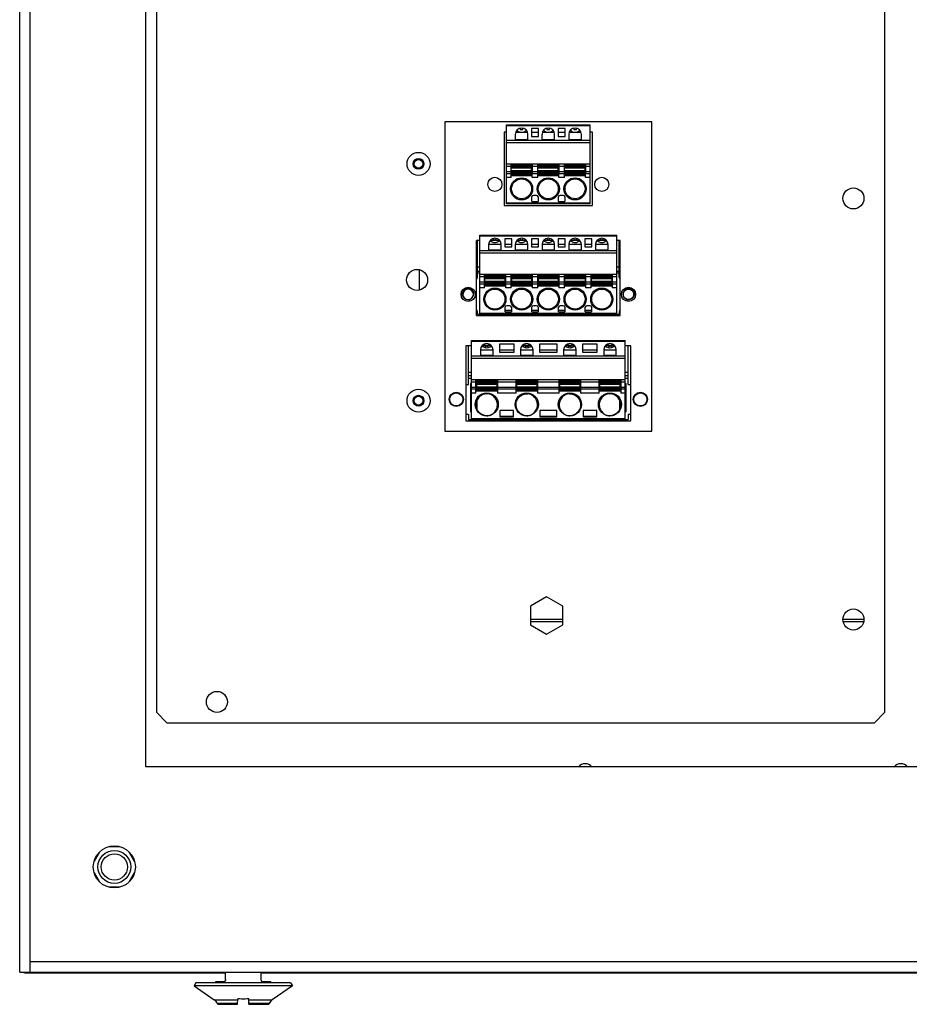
# Model space of a CAD drawing. Header units: inches. Extents: x 0 to 146, y 0 to 57.
# Tile 9 of 13: x 50.88 to 57.54, y 19.08 to 26.45. Entities that reach past the tile are written whole.
import ezdxf

# ---------------------------------------------------------------- set-up
doc = ezdxf.new("R2010")
doc.units = ezdxf.units.IN
doc.header["$LTSCALE"] = 4.033333
doc.header["$MEASUREMENT"] = 0
doc.layers.get('0').update_dxf_attribs({"linetype": 'CONTINUOUS'})

msp = doc.modelspace()

# ---------------------------------------------------------------- linework, layer by layer
at = {"color": 7, "linetype": 'Continuous'}
for p, q in [((50.885, 19.3217), (50.885, 33.8099)), ((50.9637, 19.3217), (50.9637, 33.7311)), ((51.8298, 20.8571), (51.8298, 32.865)), ((51.9086, 32.7075), (51.9086, 21.2665)), ((57.3613, 21.2665), (57.3613, 32.7075)), ((54.0669, 25.6826), (54.0669, 23.3676)), ((55.6165, 25.6826), (54.0669, 25.6826)), ((54.5293, 25.0684), (54.5293, 25.6589)), ((54.5293, 25.6589), (55.1537, 25.6589)), ((55.1537, 25.6511), (54.5293, 25.6511)), ((54.6316, 25.6342), (54.6316, 25.6235)), ((54.6513, 25.6235), (54.6513, 25.6342)), ((54.7149, 25.6314), (54.7149, 25.5723)), ((54.768, 25.6314), (54.7149, 25.6314)), ((54.768, 25.5723), (54.768, 25.6314)), ((54.8316, 25.6342), (54.8316, 25.6235)), ((54.8513, 25.6235), (54.8513, 25.6342)), ((54.9149, 25.6314), (54.9149, 25.5723)), ((54.968, 25.6314), (54.9149, 25.6314)), ((54.968, 25.5723), (54.968, 25.6314)), ((55.0316, 25.6342), (55.0316, 25.6235)), ((55.0513, 25.6235), (55.0513, 25.6342)), ((55.1537, 25.0684), (55.1537, 25.6589)), ((55.6165, 23.3676), (55.6165, 25.6826)), ((54.5119, 25.6038), (54.5119, 25.0566)), ((54.5293, 25.6038), (54.5119, 25.6038)), ((54.5942, 25.5881), (54.5942, 25.5487)), ((54.6863, 25.6031), (54.5967, 25.6031)), ((54.6316, 25.6235), (54.6513, 25.6235)), ((54.6887, 25.5487), (54.6887, 25.5881)), ((54.768, 25.6031), (54.7149, 25.6031)), ((54.7149, 25.5723), (54.768, 25.5723)), ((54.7942, 25.5881), (54.7942, 25.5487)), ((54.8863, 25.6031), (54.7967, 25.6031)), ((54.8316, 25.6235), (54.8513, 25.6235)), ((54.8887, 25.5487), (54.8887, 25.5881)), ((54.968, 25.6031), (54.9149, 25.6031)), ((54.9149, 25.5723), (54.968, 25.5723)), ((54.9942, 25.5881), (54.9942, 25.5487)), ((55.0863, 25.6031), (54.9967, 25.6031)), ((55.0316, 25.6235), (55.0513, 25.6235)), ((55.0887, 25.5487), (55.0887, 25.5881)), ((55.171, 25.6038), (55.1537, 25.6038)), ((55.171, 25.0566), (55.171, 25.6038)), ((54.5293, 25.5448), (55.1537, 25.5448)), ((55.1537, 25.5251), (54.5293, 25.5251)), ((54.5942, 25.5487), (54.6887, 25.5487)), ((54.7942, 25.5487), (54.8887, 25.5487)), ((54.9942, 25.5487), (55.0887, 25.5487)), ((54.5293, 25.3676), (55.1537, 25.3676)), ((54.5629, 25.3479), (54.5293, 25.3479)), ((54.5629, 25.3503), (54.5629, 25.3656)), ((54.5629, 25.3656), (54.7164, 25.3656)), ((54.7164, 25.3578), (54.5629, 25.3578)), ((54.5629, 25.3517), (54.7164, 25.3517)), ((54.5629, 25.3107), (54.5629, 25.3479)), ((54.7164, 25.344), (54.5629, 25.344)), ((54.5629, 25.3378), (54.7164, 25.3378)), ((54.7164, 25.2869), (54.7164, 25.3656)), ((54.72, 25.3479), (54.72, 25.3107)), ((54.7629, 25.3479), (54.72, 25.3479)), ((54.7629, 25.3503), (54.7629, 25.3656)), ((54.7629, 25.3656), (54.9164, 25.3656)), ((54.9164, 25.3578), (54.7629, 25.3578)), ((54.7629, 25.3517), (54.9164, 25.3517)), ((54.7629, 25.3107), (54.7629, 25.3479)), ((54.9164, 25.344), (54.7629, 25.344)), ((54.7629, 25.3378), (54.9164, 25.3378)), ((54.9164, 25.2869), (54.9164, 25.3656)), ((54.92, 25.3479), (54.92, 25.3107)), ((54.9629, 25.3479), (54.92, 25.3479)), ((54.9629, 25.3503), (54.9629, 25.3656)), ((54.9629, 25.3656), (55.1164, 25.3656)), ((55.1164, 25.3578), (54.9629, 25.3578)), ((54.9629, 25.3517), (55.1164, 25.3517)), ((54.9629, 25.3107), (54.9629, 25.3479)), ((55.1164, 25.344), (54.9629, 25.344)), ((54.9629, 25.3378), (55.1164, 25.3378)), ((55.1164, 25.2869), (55.1164, 25.3656)), ((55.12, 25.3479), (55.12, 25.3107)), ((55.1537, 25.3479), (55.12, 25.3479)), ((54.5293, 25.3107), (54.5629, 25.3107)), ((54.5628, 25.2936), (54.5293, 25.2936)), ((54.5625, 25.2652), (54.5293, 25.2652)), ((54.5625, 25.2652), (54.5627, 25.2869)), ((54.5627, 25.281), (54.7202, 25.281)), ((54.7164, 25.3147), (54.5629, 25.3147)), ((54.5629, 25.3085), (54.7164, 25.3085)), ((54.5629, 25.2869), (54.5629, 25.3009)), ((54.7164, 25.3009), (54.5629, 25.3009)), ((54.5629, 25.2948), (54.7164, 25.2948)), ((54.7164, 25.2869), (54.5629, 25.2869)), ((54.72, 25.3107), (54.7629, 25.3107)), ((54.7204, 25.2652), (54.7201, 25.2936)), ((54.7628, 25.2936), (54.7201, 25.2936)), ((54.7625, 25.2652), (54.7204, 25.2652)), ((54.7625, 25.2652), (54.7627, 25.2869)), ((54.7627, 25.281), (54.9202, 25.281)), ((54.9164, 25.3147), (54.7629, 25.3147)), ((54.7629, 25.3085), (54.9164, 25.3085)), ((54.7629, 25.2869), (54.7629, 25.3009)), ((54.9164, 25.3009), (54.7629, 25.3009)), ((54.7629, 25.2948), (54.9164, 25.2948)), ((54.9164, 25.2869), (54.7629, 25.2869)), ((54.92, 25.3107), (54.9629, 25.3107)), ((54.9204, 25.2652), (54.9201, 25.2936)), ((54.9628, 25.2936), (54.9201, 25.2936)), ((54.9625, 25.2652), (54.9204, 25.2652)), ((54.9625, 25.2652), (54.9627, 25.2869)), ((54.9627, 25.281), (55.1202, 25.281)), ((55.1164, 25.3147), (54.9629, 25.3147)), ((54.9629, 25.3085), (55.1164, 25.3085)), ((54.9629, 25.2869), (54.9629, 25.3009)), ((55.1164, 25.3009), (54.9629, 25.3009)), ((54.9629, 25.2948), (55.1164, 25.2948)), ((55.1164, 25.2869), (54.9629, 25.2869)), ((55.12, 25.3107), (55.1537, 25.3107)), ((55.1204, 25.2652), (55.1201, 25.2936)), ((55.1537, 25.2936), (55.1201, 25.2936)), ((55.1537, 25.2652), (55.1204, 25.2652)), ((54.7178, 25.0862), (54.7178, 25.1196)), ((54.7533, 25.1314), (54.7296, 25.1314)), ((54.7651, 25.1196), (54.7651, 25.0862)), ((54.9178, 25.0862), (54.9178, 25.1196)), ((54.9533, 25.1314), (54.9296, 25.1314)), ((54.9651, 25.1196), (54.9651, 25.0862)), ((54.5119, 25.0566), (55.171, 25.0566)), ((54.5293, 25.0763), (55.1537, 25.0763)), ((55.1537, 25.0684), (54.5293, 25.0684)), ((54.7178, 25.0862), (54.7651, 25.0862)), ((54.9178, 25.0862), (54.9651, 25.0862)), ((54.3295, 24.2436), (54.3295, 24.8341)), ((54.3295, 24.8341), (55.3539, 24.8341)), ((55.3539, 24.8263), (54.3295, 24.8263)), ((55.3539, 24.2436), (55.3539, 24.8341)), ((54.3043, 24.2337), (54.3043, 24.7948)), ((54.3295, 24.7948), (54.3043, 24.7948)), ((54.3121, 24.5211), (54.3121, 24.7948)), ((54.3944, 24.7633), (54.3944, 24.7239)), ((54.3946, 24.7677), (54.4887, 24.7677)), ((54.4769, 24.7948), (54.4064, 24.7948)), ((54.4318, 24.8095), (54.4318, 24.7987)), ((54.4318, 24.7987), (54.4515, 24.7987)), ((54.4515, 24.7987), (54.4515, 24.8094)), ((54.4889, 24.7239), (54.4889, 24.7633)), ((54.5151, 24.8066), (54.5151, 24.7475)), ((54.5682, 24.8066), (54.5151, 24.8066)), ((54.5151, 24.7677), (54.5682, 24.7677)), ((54.5151, 24.7475), (54.5682, 24.7475)), ((54.5682, 24.7475), (54.5682, 24.8066)), ((54.5944, 24.7633), (54.5944, 24.7239)), ((54.5946, 24.7677), (54.6887, 24.7677)), ((54.6769, 24.7948), (54.6064, 24.7948)), ((54.6318, 24.8095), (54.6318, 24.7987)), ((54.6318, 24.7987), (54.6515, 24.7987)), ((54.6515, 24.7987), (54.6515, 24.8094)), ((54.6889, 24.7239), (54.6889, 24.7633)), ((54.7151, 24.8066), (54.7151, 24.7475)), ((54.7682, 24.8066), (54.7151, 24.8066)), ((54.7151, 24.7677), (54.7682, 24.7677)), ((54.7151, 24.7475), (54.7682, 24.7475)), ((54.7682, 24.7475), (54.7682, 24.8066)), ((54.7944, 24.7633), (54.7944, 24.7239)), ((54.7946, 24.7677), (54.8887, 24.7677)), ((54.8769, 24.7948), (54.8064, 24.7948)), ((54.8318, 24.8095), (54.8318, 24.7987)), ((54.8318, 24.7987), (54.8515, 24.7987)), ((54.8515, 24.7987), (54.8515, 24.8094)), ((54.8889, 24.7239), (54.8889, 24.7633)), ((54.9151, 24.8066), (54.9151, 24.7475)), ((54.9682, 24.8066), (54.9151, 24.8066)), ((54.9151, 24.7677), (54.9682, 24.7677)), ((54.9151, 24.7475), (54.9682, 24.7475)), ((54.9682, 24.7475), (54.9682, 24.8066)), ((54.9944, 24.7633), (54.9944, 24.7239)), ((54.9946, 24.7677), (55.0887, 24.7677)), ((55.0769, 24.7948), (55.0064, 24.7948)), ((55.0318, 24.8095), (55.0318, 24.7987)), ((55.0318, 24.7987), (55.0515, 24.7987)), ((55.0515, 24.7987), (55.0515, 24.8094)), ((55.0889, 24.7239), (55.0889, 24.7633)), ((55.1151, 24.8066), (55.1151, 24.7475)), ((55.1682, 24.8066), (55.1151, 24.8066)), ((55.1151, 24.7677), (55.1682, 24.7677)), ((55.1151, 24.7475), (55.1682, 24.7475)), ((55.1682, 24.7475), (55.1682, 24.8066)), ((55.1944, 24.7633), (55.1944, 24.7239)), ((55.1946, 24.7677), (55.2887, 24.7677)), ((55.2769, 24.7948), (55.2064, 24.7948)), ((55.2318, 24.8095), (55.2318, 24.7987)), ((55.2318, 24.7987), (55.2515, 24.7987)), ((55.2515, 24.7987), (55.2515, 24.8094)), ((55.2889, 24.7239), (55.2889, 24.7633)), ((55.3791, 24.7948), (55.3539, 24.7948)), ((55.3712, 24.5211), (55.3712, 24.7948)), ((55.3791, 24.2337), (55.3791, 24.7948)), ((54.3295, 24.72), (55.3539, 24.72)), ((55.3539, 24.7003), (54.3295, 24.7003)), ((54.3944, 24.7239), (54.4889, 24.7239)), ((54.5944, 24.7239), (54.6889, 24.7239)), ((54.7944, 24.7239), (54.8889, 24.7239)), ((54.9944, 24.7239), (55.0889, 24.7239)), ((55.1944, 24.7239), (55.2889, 24.7239)), ((54.3121, 24.5978), (54.3295, 24.5978)), ((55.3539, 24.5978), (55.3712, 24.5978)), ((53.8771, 24.423), (53.8771, 24.5759)), ((54.3121, 24.5644), (54.3295, 24.5644)), ((54.3295, 24.5507), (54.3121, 24.5507)), ((54.3295, 24.5428), (55.3539, 24.5428)), ((54.3631, 24.5231), (54.3295, 24.5231)), ((54.3631, 24.4859), (54.3631, 24.5231)), ((54.3647, 24.5389), (54.3647, 24.4601)), ((54.3647, 24.5389), (54.5183, 24.5389)), ((54.5183, 24.531), (54.3647, 24.531)), ((54.3647, 24.5249), (54.5183, 24.5249)), ((54.5183, 24.4601), (54.5183, 24.5389)), ((54.5202, 24.5231), (54.5202, 24.4859)), ((54.5631, 24.5231), (54.5202, 24.5231)), ((54.5631, 24.4859), (54.5631, 24.5231)), ((54.5647, 24.5389), (54.5647, 24.4601)), ((54.5647, 24.5389), (54.7183, 24.5389)), ((54.7183, 24.531), (54.5647, 24.531)), ((54.5647, 24.5249), (54.7183, 24.5249)), ((54.7183, 24.4601), (54.7183, 24.5389)), ((54.7202, 24.5231), (54.7202, 24.4859)), ((54.7631, 24.5231), (54.7202, 24.5231)), ((54.7631, 24.4859), (54.7631, 24.5231)), ((54.7647, 24.5389), (54.7647, 24.4601)), ((54.7647, 24.5389), (54.9186, 24.5389)), ((54.9186, 24.531), (54.7647, 24.531)), ((54.7647, 24.5249), (54.9186, 24.5249)), ((54.9186, 24.4601), (54.9186, 24.5389)), ((54.9202, 24.5231), (54.9202, 24.4859)), ((54.9631, 24.5231), (54.9202, 24.5231)), ((54.9631, 24.4859), (54.9631, 24.5231)), ((54.965, 24.4601), (54.965, 24.5389)), ((54.965, 24.5389), (55.1186, 24.5389)), ((55.1186, 24.531), (54.965, 24.531)), ((54.965, 24.5249), (55.1186, 24.5249)), ((55.1186, 24.4601), (55.1186, 24.5389)), ((55.1202, 24.5231), (55.1202, 24.4859)), ((55.1631, 24.5231), (55.1202, 24.5231)), ((55.1631, 24.4859), (55.1631, 24.5231)), ((55.165, 24.4601), (55.165, 24.5389)), ((55.165, 24.5389), (55.3186, 24.5389)), ((55.3186, 24.531), (55.165, 24.531)), ((55.165, 24.5249), (55.3186, 24.5249)), ((55.3186, 24.4601), (55.3186, 24.5389)), ((55.3202, 24.5231), (55.3202, 24.4859)), ((55.3539, 24.5231), (55.3202, 24.5231)), ((55.3539, 24.5644), (55.3712, 24.5644)), ((55.3712, 24.5507), (55.3539, 24.5507)), ((53.9361, 24.516), (53.9361, 24.4829)), ((54.3295, 24.4859), (54.3631, 24.4859)), ((54.363, 24.4688), (54.3295, 24.4688)), ((54.3627, 24.4404), (54.363, 24.4688)), ((54.3627, 24.4562), (54.5206, 24.4562)), ((54.5183, 24.5172), (54.3647, 24.5172)), ((54.3647, 24.511), (54.5183, 24.511)), ((54.5183, 24.488), (54.3647, 24.488)), ((54.3647, 24.4818), (54.5183, 24.4818)), ((54.5183, 24.4741), (54.3647, 24.4741)), ((54.3647, 24.468), (54.5183, 24.468)), ((54.5183, 24.4601), (54.3647, 24.4601)), ((54.5202, 24.4859), (54.5631, 24.4859)), ((54.5203, 24.4688), (54.5206, 24.4404)), ((54.563, 24.4688), (54.5203, 24.4688)), ((54.5627, 24.4404), (54.563, 24.4688)), ((54.5627, 24.4562), (54.7206, 24.4562)), ((54.7183, 24.5172), (54.5647, 24.5172)), ((54.5647, 24.511), (54.7183, 24.511)), ((54.7183, 24.488), (54.5647, 24.488)), ((54.5647, 24.4818), (54.7183, 24.4818)), ((54.7183, 24.4741), (54.5647, 24.4741)), ((54.5647, 24.468), (54.7183, 24.468)), ((54.7183, 24.4601), (54.5647, 24.4601)), ((54.7202, 24.4859), (54.7631, 24.4859)), ((54.7203, 24.4688), (54.7206, 24.4404)), ((54.763, 24.4688), (54.7203, 24.4688)), ((54.7627, 24.4404), (54.763, 24.4688)), ((54.7627, 24.4562), (54.9206, 24.4562)), ((54.9186, 24.5172), (54.7647, 24.5172)), ((54.7647, 24.511), (54.9186, 24.511)), ((54.9186, 24.488), (54.7647, 24.488)), ((54.7647, 24.4818), (54.9186, 24.4818)), ((54.9186, 24.4741), (54.7647, 24.4741)), ((54.7647, 24.468), (54.9186, 24.468)), ((54.9186, 24.4601), (54.7647, 24.4601)), ((54.9202, 24.4859), (54.9631, 24.4859)), ((54.9203, 24.4688), (54.9206, 24.4404)), ((54.963, 24.4688), (54.9203, 24.4688)), ((54.9627, 24.4404), (54.963, 24.4688)), ((54.9627, 24.4562), (55.1206, 24.4562)), ((55.1186, 24.5172), (54.965, 24.5172)), ((54.965, 24.511), (55.1186, 24.511)), ((55.1186, 24.488), (54.965, 24.488)), ((54.965, 24.4818), (55.1186, 24.4818)), ((55.1186, 24.4741), (54.965, 24.4741)), ((54.965, 24.468), (55.1186, 24.468)), ((55.1186, 24.4601), (54.965, 24.4601)), ((55.1202, 24.4859), (55.1631, 24.4859)), ((55.1203, 24.4688), (55.1206, 24.4404)), ((55.163, 24.4688), (55.1203, 24.4688)), ((55.1627, 24.4404), (55.163, 24.4688)), ((55.1627, 24.4562), (55.3206, 24.4562)), ((55.3186, 24.5172), (55.165, 24.5172)), ((55.165, 24.511), (55.3186, 24.511)), ((55.3186, 24.488), (55.165, 24.488)), ((55.165, 24.4818), (55.3186, 24.4818)), ((55.3186, 24.4741), (55.165, 24.4741)), ((55.165, 24.468), (55.3186, 24.468)), ((55.3186, 24.4601), (55.165, 24.4601)), ((55.3202, 24.4859), (55.3539, 24.4859)), ((55.3203, 24.4688), (55.3206, 24.4404)), ((55.3539, 24.4688), (55.3203, 24.4688)), ((54.3627, 24.4404), (54.3295, 24.4404)), ((54.5627, 24.4404), (54.5206, 24.4404)), ((54.7627, 24.4404), (54.7206, 24.4404)), ((54.9627, 24.4404), (54.9206, 24.4404)), ((55.1627, 24.4404), (55.1206, 24.4404)), ((55.3539, 24.4404), (55.3206, 24.4404)), ((54.5535, 24.3066), (54.5298, 24.3066)), ((54.7535, 24.3066), (54.7298, 24.3066)), ((54.9535, 24.3066), (54.9298, 24.3066)), ((55.1535, 24.3066), (55.1298, 24.3066)), ((54.3043, 24.2337), (55.3791, 24.2337)), ((54.3121, 24.2436), (54.3121, 24.2613)), ((54.3121, 24.2436), (55.3712, 24.2436)), ((54.3295, 24.2515), (55.3539, 24.2515)), ((54.518, 24.2614), (54.518, 24.2948)), ((54.518, 24.2732), (54.5653, 24.2732)), ((54.518, 24.2614), (54.5653, 24.2614)), ((54.5653, 24.2948), (54.5653, 24.2614)), ((54.718, 24.2614), (54.718, 24.2948)), ((54.718, 24.2732), (54.7653, 24.2732)), ((54.718, 24.2614), (54.7653, 24.2614)), ((54.7653, 24.2948), (54.7653, 24.2614)), ((54.918, 24.2614), (54.918, 24.2948)), ((54.918, 24.2732), (54.9653, 24.2732)), ((54.918, 24.2614), (54.9653, 24.2614)), ((54.9653, 24.2948), (54.9653, 24.2614)), ((55.118, 24.2614), (55.118, 24.2948)), ((55.118, 24.2732), (55.1653, 24.2732)), ((55.118, 24.2614), (55.1653, 24.2614)), ((55.1653, 24.2948), (55.1653, 24.2614)), ((55.3712, 24.2613), (55.3712, 24.2436)), ((54.2243, 24.0074), (54.2243, 23.4463)), ((54.2665, 24.0074), (54.2243, 24.0074)), ((54.244, 23.718), (54.244, 24.0074)), ((54.2665, 23.4562), (54.2665, 24.0467)), ((54.2665, 24.0467), (55.4168, 24.0467)), ((55.4168, 24.0389), (54.2665, 24.0389)), ((54.4155, 24.0074), (54.3451, 24.0074)), ((54.3645, 24.0204), (54.3645, 24.0113)), ((54.3645, 24.0113), (54.396, 24.0113)), ((54.396, 24.0113), (54.396, 24.0204)), ((54.4751, 24.0192), (54.4751, 23.9601)), ((54.5854, 24.0192), (54.4751, 24.0192)), ((54.5854, 23.9601), (54.5854, 24.0192)), ((54.7155, 24.0074), (54.6451, 24.0074)), ((54.6645, 24.0204), (54.6645, 24.0113)), ((54.6645, 24.0113), (54.696, 24.0113)), ((54.696, 24.0113), (54.696, 24.0204)), ((54.7751, 24.0192), (54.7751, 23.9601)), ((54.9082, 24.0192), (54.7751, 24.0192)), ((54.9082, 23.9601), (54.9082, 24.0192)), ((55.0382, 24.0074), (54.9679, 24.0074)), ((54.9873, 24.0204), (54.9873, 24.0113)), ((54.9873, 24.0113), (55.0188, 24.0113)), ((55.0188, 24.0113), (55.0188, 24.0204)), ((55.0979, 24.0192), (55.0979, 23.9601)), ((55.2082, 24.0192), (55.0979, 24.0192)), ((55.2082, 23.9601), (55.2082, 24.0192)), ((55.3382, 24.0074), (55.2679, 24.0074)), ((55.2873, 24.0204), (55.2873, 24.0113)), ((55.2873, 24.0113), (55.3188, 24.0113)), ((55.3188, 24.0113), (55.3188, 24.0204)), ((55.4168, 23.4562), (55.4168, 24.0467)), ((55.459, 24.0074), (55.4168, 24.0074)), ((55.4393, 23.718), (55.4393, 24.0074)), ((55.459, 23.4463), (55.459, 24.0074)), ((54.333, 23.9773), (54.4275, 23.9773)), ((54.333, 23.9759), (54.333, 23.9365)), ((54.333, 23.9365), (54.4275, 23.9365)), ((54.4275, 23.9365), (54.4275, 23.9759)), ((54.4751, 23.9773), (54.5854, 23.9773)), ((54.4751, 23.9601), (54.5854, 23.9601)), ((54.633, 23.9773), (54.7275, 23.9773)), ((54.633, 23.9759), (54.633, 23.9365)), ((54.633, 23.9365), (54.7275, 23.9365)), ((54.7275, 23.9365), (54.7275, 23.9759)), ((54.7751, 23.9773), (54.9082, 23.9773)), ((54.7751, 23.9601), (54.9082, 23.9601)), ((54.9558, 23.9773), (55.0503, 23.9773)), ((54.9558, 23.9759), (54.9558, 23.9365)), ((54.9558, 23.9365), (55.0503, 23.9365)), ((55.0503, 23.9365), (55.0503, 23.9759)), ((55.0979, 23.9773), (55.2082, 23.9773)), ((55.0979, 23.9601), (55.2082, 23.9601)), ((55.2558, 23.9773), (55.3503, 23.9773)), ((55.2558, 23.9759), (55.2558, 23.9365)), ((55.2558, 23.9365), (55.3503, 23.9365)), ((55.3503, 23.9365), (55.3503, 23.9759)), ((54.2665, 23.9326), (55.4168, 23.9326)), ((55.4168, 23.9129), (54.2665, 23.9129)), ((54.244, 23.8105), (54.2665, 23.8105)), ((55.4168, 23.8105), (55.4393, 23.8105)), ((54.2243, 23.718), (54.244, 23.718)), ((54.244, 23.7849), (54.2665, 23.7849)), ((54.244, 23.7652), (54.2665, 23.7652)), ((54.2598, 23.7259), (54.2598, 23.5133)), ((54.2665, 23.7259), (54.2598, 23.7259)), ((54.2598, 23.718), (54.2665, 23.718)), ((54.2665, 23.7554), (55.4168, 23.7554)), ((54.3, 23.7357), (54.2665, 23.7357)), ((54.3, 23.653), (54.3, 23.7554)), ((54.3028, 23.7475), (54.3028, 23.716)), ((54.3028, 23.7475), (54.4584, 23.7475)), ((54.3032, 23.716), (54.3028, 23.716)), ((54.3035, 23.6703), (54.3032, 23.716)), ((54.3046, 23.7155), (54.3046, 23.7081)), ((54.3049, 23.7259), (54.3047, 23.7197)), ((54.3047, 23.7197), (54.4582, 23.7197)), ((54.3049, 23.7462), (54.3049, 23.744)), ((54.3049, 23.7335), (54.3049, 23.744)), ((54.4584, 23.7396), (54.3049, 23.7396)), ((54.3049, 23.7335), (54.3049, 23.7286)), ((54.3049, 23.7335), (54.4584, 23.7335)), ((54.4584, 23.7259), (54.3049, 23.7259)), ((54.3059, 23.7475), (54.3059, 23.7554)), ((54.4581, 23.7081), (54.4581, 23.7155)), ((54.4582, 23.7197), (54.4584, 23.7259)), ((54.4584, 23.744), (54.4584, 23.7462)), ((54.4584, 23.7335), (54.4584, 23.744)), ((54.4584, 23.7286), (54.4584, 23.7335)), ((54.4606, 23.7554), (54.4606, 23.653)), ((54.6, 23.7357), (54.4606, 23.7357)), ((54.6, 23.653), (54.6, 23.7554)), ((54.604, 23.6688), (54.604, 23.7475)), ((54.604, 23.7475), (54.7584, 23.7475)), ((54.6046, 23.7155), (54.6046, 23.7081)), ((54.6049, 23.7259), (54.6047, 23.7197)), ((54.6047, 23.7197), (54.7582, 23.7197)), ((54.6049, 23.7462), (54.6049, 23.744)), ((54.6049, 23.7335), (54.6049, 23.744)), ((54.7584, 23.7396), (54.6049, 23.7396)), ((54.6049, 23.7335), (54.6049, 23.7286)), ((54.6049, 23.7335), (54.7584, 23.7335)), ((54.7584, 23.7259), (54.6049, 23.7259)), ((54.7581, 23.7081), (54.7581, 23.7155)), ((54.7582, 23.7197), (54.7584, 23.7259)), ((54.7584, 23.744), (54.7584, 23.7462)), ((54.7584, 23.7335), (54.7584, 23.744)), ((54.7584, 23.7286), (54.7584, 23.7335)), ((54.7606, 23.7554), (54.7606, 23.653)), ((54.9227, 23.7357), (54.7606, 23.7357)), ((54.9227, 23.653), (54.9227, 23.7554)), ((54.9249, 23.7475), (55.0793, 23.7475)), ((54.9249, 23.744), (54.9249, 23.7335)), ((55.0784, 23.7396), (54.9249, 23.7396)), ((54.9249, 23.7335), (54.9249, 23.7286)), ((54.9249, 23.7335), (55.0784, 23.7335)), ((54.9249, 23.7286), (54.9249, 23.7269)), ((54.9249, 23.7259), (54.9251, 23.7197)), ((55.0785, 23.7259), (54.9249, 23.7259)), ((54.9251, 23.7197), (55.0787, 23.7197)), ((54.9251, 23.7182), (54.9252, 23.7155)), ((54.9252, 23.7155), (54.9252, 23.7081)), ((55.0784, 23.7335), (55.0784, 23.744)), ((55.0784, 23.7286), (55.0784, 23.7335)), ((55.0784, 23.7269), (55.0784, 23.7286)), ((55.0787, 23.7197), (55.0785, 23.7259)), ((55.0787, 23.7155), (55.0787, 23.7182)), ((55.0787, 23.7081), (55.0787, 23.7155)), ((55.0793, 23.7475), (55.0793, 23.6688)), ((55.0834, 23.7554), (55.0834, 23.653)), ((55.2227, 23.7357), (55.0834, 23.7357)), ((55.2227, 23.653), (55.2227, 23.7554)), ((55.2249, 23.7475), (55.3805, 23.7475)), ((55.2249, 23.744), (55.2249, 23.7335)), ((55.3784, 23.7396), (55.2249, 23.7396)), ((55.2249, 23.7335), (55.2249, 23.7286)), ((55.2249, 23.7335), (55.3784, 23.7335)), ((55.2249, 23.7286), (55.2249, 23.7269)), ((55.2249, 23.7259), (55.2251, 23.7197)), ((55.3785, 23.7259), (55.2249, 23.7259)), ((55.2251, 23.7197), (55.3787, 23.7197)), ((55.2251, 23.7182), (55.2252, 23.7155)), ((55.2252, 23.7155), (55.2252, 23.7081)), ((55.3775, 23.7554), (55.3775, 23.7475)), ((55.3784, 23.7335), (55.3784, 23.744)), ((55.3784, 23.7286), (55.3784, 23.7335)), ((55.3784, 23.7269), (55.3784, 23.7286)), ((55.3787, 23.7197), (55.3785, 23.7259)), ((55.3787, 23.7155), (55.3787, 23.7182)), ((55.3787, 23.7081), (55.3787, 23.7155)), ((55.3805, 23.716), (55.3801, 23.716)), ((55.3805, 23.716), (55.3805, 23.7475)), ((55.3834, 23.7554), (55.3834, 23.653)), ((55.4168, 23.7357), (55.3834, 23.7357)), ((55.4168, 23.7849), (55.4393, 23.7849)), ((55.4168, 23.7652), (55.4393, 23.7652)), ((55.4168, 23.7259), (55.4235, 23.7259)), ((55.4168, 23.7191), (55.4235, 23.7259)), ((55.4235, 23.5133), (55.4235, 23.7259)), ((55.4393, 23.718), (55.459, 23.718)), ((54.2665, 23.6985), (54.3, 23.6985)), ((54.3, 23.6814), (54.2665, 23.6814)), ((54.3, 23.653), (54.2665, 23.653)), ((54.3, 23.6688), (54.4606, 23.6688)), ((54.3046, 23.7081), (54.3046, 23.7008)), ((54.3046, 23.7008), (54.3046, 23.6981)), ((54.3047, 23.6966), (54.3049, 23.6904)), ((54.4582, 23.6966), (54.3047, 23.6966)), ((54.3049, 23.6904), (54.4584, 23.6904)), ((54.3049, 23.6894), (54.3049, 23.6877)), ((54.3049, 23.6877), (54.3049, 23.6827)), ((54.3049, 23.6827), (54.3049, 23.6723)), ((54.4584, 23.6827), (54.3049, 23.6827)), ((54.3049, 23.6767), (54.4584, 23.6767)), ((54.4581, 23.7008), (54.4581, 23.7081)), ((54.4582, 23.6981), (54.4581, 23.7008)), ((54.4584, 23.6904), (54.4582, 23.6966)), ((54.4584, 23.6877), (54.4584, 23.6894)), ((54.4584, 23.6827), (54.4584, 23.6877)), ((54.4584, 23.6723), (54.4584, 23.6827)), ((54.4606, 23.6985), (54.6, 23.6985)), ((54.6, 23.6814), (54.4606, 23.6814)), ((54.6, 23.653), (54.4606, 23.653)), ((54.6, 23.6688), (54.7606, 23.6688)), ((54.6046, 23.7081), (54.6046, 23.7008)), ((54.6046, 23.7008), (54.6046, 23.6981)), ((54.6047, 23.6966), (54.6049, 23.6904)), ((54.7582, 23.6966), (54.6047, 23.6966)), ((54.6049, 23.6904), (54.7584, 23.6904)), ((54.6049, 23.6894), (54.6049, 23.6877)), ((54.6049, 23.6877), (54.6049, 23.6827)), ((54.6049, 23.6827), (54.6049, 23.6723)), ((54.7584, 23.6827), (54.6049, 23.6827)), ((54.6049, 23.6767), (54.7584, 23.6767)), ((54.7581, 23.7008), (54.7581, 23.7081)), ((54.7582, 23.6981), (54.7581, 23.7008)), ((54.7584, 23.6904), (54.7582, 23.6966)), ((54.7584, 23.6877), (54.7584, 23.6894)), ((54.7584, 23.6827), (54.7584, 23.6877)), ((54.7584, 23.6723), (54.7584, 23.6827)), ((54.7606, 23.6985), (54.9227, 23.6985)), ((54.9227, 23.6814), (54.7606, 23.6814)), ((54.9227, 23.653), (54.7606, 23.653)), ((54.9227, 23.6688), (55.0834, 23.6688)), ((54.9251, 23.6966), (54.9249, 23.6904)), ((54.9249, 23.6904), (55.0785, 23.6904)), ((54.9249, 23.6877), (54.9249, 23.6827)), ((54.9249, 23.6827), (54.9249, 23.6723)), ((55.0784, 23.6827), (54.9249, 23.6827)), ((54.9249, 23.6767), (55.0784, 23.6767)), ((54.9249, 23.6723), (54.9249, 23.6701)), ((55.0787, 23.6966), (54.9251, 23.6966)), ((54.9252, 23.7081), (54.9252, 23.7008)), ((55.0784, 23.6827), (55.0784, 23.6877)), ((55.0784, 23.6827), (55.0784, 23.6723)), ((55.0784, 23.6701), (55.0784, 23.6723)), ((55.0785, 23.6904), (55.0787, 23.6966)), ((55.0787, 23.7008), (55.0787, 23.7081)), ((55.0834, 23.6985), (55.2227, 23.6985)), ((55.2227, 23.6814), (55.0834, 23.6814)), ((55.2227, 23.653), (55.0834, 23.653)), ((55.2227, 23.6688), (55.3834, 23.6688)), ((55.2251, 23.6966), (55.2249, 23.6904)), ((55.2249, 23.6904), (55.3785, 23.6904)), ((55.2249, 23.6877), (55.2249, 23.6827)), ((55.2249, 23.6827), (55.2249, 23.6723)), ((55.3784, 23.6827), (55.2249, 23.6827)), ((55.2249, 23.6767), (55.3784, 23.6767)), ((55.2249, 23.6723), (55.2249, 23.6701)), ((55.3787, 23.6966), (55.2251, 23.6966)), ((55.2252, 23.7081), (55.2252, 23.7008)), ((55.3784, 23.6827), (55.3784, 23.6877)), ((55.3784, 23.6827), (55.3784, 23.6723)), ((55.3784, 23.6701), (55.3784, 23.6723)), ((55.3785, 23.6904), (55.3787, 23.6966)), ((55.3787, 23.7008), (55.3787, 23.7081)), ((55.3834, 23.6985), (55.4168, 23.6985)), ((55.4168, 23.6814), (55.3834, 23.6814)), ((55.4168, 23.653), (55.3834, 23.653)), ((54.3059, 23.5963), (54.3059, 23.5359)), ((55.3775, 23.5359), (55.3775, 23.5963)), ((54.2665, 23.5251), (54.2598, 23.5251)), ((54.2598, 23.5133), (54.2665, 23.5133)), ((54.4791, 23.5231), (54.4791, 23.4759)), ((54.5814, 23.5231), (54.4791, 23.5231)), ((54.5814, 23.4759), (54.5814, 23.5231)), ((54.7791, 23.5231), (54.7791, 23.4759)), ((54.9042, 23.5231), (54.7791, 23.5231)), ((54.9042, 23.4759), (54.9042, 23.5231)), ((55.1019, 23.5231), (55.1019, 23.4759)), ((55.2042, 23.5231), (55.1019, 23.5231)), ((55.2042, 23.4759), (55.2042, 23.5231)), ((55.4235, 23.5133), (55.4168, 23.5133)), ((55.4235, 23.5133), (55.4169, 23.5232)), ((54.244, 23.4916), (54.2243, 23.4916)), ((54.2243, 23.4463), (55.459, 23.4463)), ((54.244, 23.4916), (54.244, 23.4562)), ((54.244, 23.4562), (55.4393, 23.4562)), ((54.2665, 23.4641), (55.4168, 23.4641)), ((54.4791, 23.4806), (54.5814, 23.4806)), ((54.4791, 23.4759), (54.5814, 23.4759)), ((54.7791, 23.4806), (54.9042, 23.4806)), ((54.7791, 23.4759), (54.9042, 23.4759)), ((55.1019, 23.4806), (55.2042, 23.4806)), ((55.1019, 23.4759), (55.2042, 23.4759)), ((55.4393, 23.4916), (55.4393, 23.4562)), ((55.459, 23.4916), (55.4393, 23.4916)), ((54.0669, 23.3676), (55.6165, 23.3676)), ((54.8291, 22.1283), (54.709, 22.059)), ((54.9491, 22.059), (54.8291, 22.1283)), ((54.709, 22.059), (54.709, 21.9203)), ((54.9491, 21.9203), (54.9491, 22.059)), ((54.9491, 21.96), (54.709, 21.96)), ((57.2038, 21.96), (57.0464, 21.96)), ((54.709, 21.9434), (54.9491, 21.9434)), ((54.709, 21.9203), (54.8291, 21.851)), ((54.8291, 21.851), (54.9491, 21.9203)), ((57.0482, 21.9434), (57.202, 21.9434)), ((51.9873, 21.1878), (51.9086, 21.2665)), ((57.3613, 21.2665), (57.2826, 21.1878)), ((51.9873, 21.1878), (57.2826, 21.1878)), ((57.7747, 20.8571), (51.8298, 20.8571)), ((51.5533, 20.2607), (51.634, 20.2607)), ((51.4826, 20.2199), (51.4422, 20.1499)), ((51.7451, 20.1499), (51.7047, 20.2199)), ((51.4422, 20.0683), (51.4826, 19.9982)), ((51.7047, 19.9983), (51.7451, 20.0683)), ((51.634, 19.9575), (51.5533, 19.9575)), ((71.2787, 19.4004), (50.9637, 19.4004)), ((50.885, 19.3217), (71.3574, 19.3217)), ((50.9243, 19.3177), (52.4262, 19.3177)), ((52.4255, 19.2663), (52.4263, 19.3217)), ((52.6901, 19.3217), (52.6908, 19.2663)), ((52.6901, 19.3177), (71.318, 19.3177)), ((52.2039, 19.2429), (52.1901, 19.2191)), ((52.9125, 19.2429), (52.2039, 19.2429)), ((52.3515, 19.2508), (52.3515, 19.2429)), ((52.4139, 19.2508), (52.3515, 19.2508)), ((52.7649, 19.2508), (52.7025, 19.2508)), ((52.7649, 19.2508), (52.7649, 19.2429)), ((52.9125, 19.2429), (52.9263, 19.2191)), ((52.1901, 19.2191), (52.3414, 19.1162)), ((52.9263, 19.2191), (52.1901, 19.2191)), ((52.9263, 19.2191), (52.775, 19.1162)), ((52.3414, 19.1162), (52.517, 19.1162)), ((52.516, 19.0868), (52.364, 19.0868)), ((52.3714, 19.0815), (52.5158, 19.0815)), ((52.5158, 19.0815), (52.5172, 19.1223)), ((52.6006, 19.0815), (52.5991, 19.1223)), ((52.5993, 19.1162), (52.775, 19.1162)), ((52.7524, 19.0868), (52.6004, 19.0868)), ((52.6006, 19.0815), (52.745, 19.0815))]:
    msp.add_line(p, q, dxfattribs=at)
for points in [[(54.2184, 24.3582), (54.2141, 24.3613), (54.2103, 24.3648), (54.2069, 24.3689), (54.204, 24.3735), (54.2017, 24.3784), (54.2001, 24.3836), (54.1991, 24.389), (54.1989, 24.3945), (54.1993, 24.4001), (54.2005, 24.4056), (54.2024, 24.4108), (54.2049, 24.4158), (54.2081, 24.4204), (54.2118, 24.4246), (54.216, 24.4284), (54.2208, 24.4316)], [(54.2208, 24.4316), (54.2261, 24.4336), (54.2315, 24.4349), (54.2371, 24.4355), (54.2427, 24.4354), (54.2482, 24.4346), (54.2536, 24.4331), (54.2588, 24.4309), (54.2637, 24.4281), (54.268, 24.4247), (54.2719, 24.4208), (54.2752, 24.4164), (54.2779, 24.4117), (54.2799, 24.4067), (54.2813, 24.4015), (54.282, 24.3964), (54.282, 24.3912)], [(55.4013, 24.3912), (55.4013, 24.3965), (55.402, 24.4017), (55.4034, 24.4069), (55.4055, 24.4119), (55.4082, 24.4166), (55.4116, 24.4209), (55.4154, 24.4248), (55.4197, 24.4281), (55.4245, 24.4309), (55.4296, 24.4331), (55.435, 24.4346), (55.4405, 24.4354), (55.4461, 24.4355), (55.4517, 24.4349), (55.4571, 24.4336), (55.4626, 24.4316)], [(55.4626, 24.4316), (55.4672, 24.4284), (55.4714, 24.4247), (55.4751, 24.4206), (55.4783, 24.4159), (55.4809, 24.4109), (55.4828, 24.4056), (55.484, 24.4001), (55.4845, 24.3945), (55.4842, 24.3889), (55.4832, 24.3835), (55.4815, 24.3782), (55.4792, 24.3733), (55.4763, 24.3688), (55.4729, 24.3647), (55.4691, 24.3612), (55.4648, 24.3582)], [(54.3047, 23.7197), (54.3046, 23.7191), (54.3046, 23.7182), (54.3046, 23.7155)], [(54.3048, 23.7475), (54.3049, 23.7474), (54.3049, 23.7469), (54.3049, 23.7462)], [(54.3049, 23.7286), (54.3049, 23.7269), (54.3049, 23.7263), (54.3049, 23.7259)], [(54.4581, 23.7155), (54.4582, 23.7182), (54.4582, 23.7191), (54.4582, 23.7197)], [(54.4584, 23.7462), (54.4584, 23.7469), (54.4584, 23.7474), (54.4584, 23.7475)], [(54.4584, 23.7259), (54.4584, 23.7263), (54.4584, 23.7269), (54.4584, 23.7286)], [(54.6047, 23.7197), (54.6046, 23.7191), (54.6046, 23.7182), (54.6046, 23.7155)], [(54.6048, 23.7475), (54.6049, 23.7474), (54.6049, 23.7469), (54.6049, 23.7462)], [(54.6049, 23.7286), (54.6049, 23.7269), (54.6049, 23.7263), (54.6049, 23.7259)], [(54.7581, 23.7155), (54.7582, 23.7182), (54.7582, 23.7191), (54.7582, 23.7197)], [(54.7584, 23.7462), (54.7584, 23.7469), (54.7584, 23.7474), (54.7584, 23.7475)], [(54.7584, 23.7259), (54.7584, 23.7263), (54.7584, 23.7269), (54.7584, 23.7286)], [(54.9249, 23.7475), (54.9249, 23.7474), (54.9249, 23.7469), (54.9249, 23.7462), (54.9249, 23.744)], [(54.9249, 23.7269), (54.9249, 23.7263), (54.9249, 23.7259)], [(54.9251, 23.7197), (54.9251, 23.7191), (54.9251, 23.7182)], [(55.0784, 23.744), (55.0784, 23.7462), (55.0785, 23.7469), (55.0785, 23.7474), (55.0785, 23.7475)], [(55.0785, 23.7259), (55.0785, 23.7263), (55.0784, 23.7269)], [(55.0787, 23.7182), (55.0787, 23.7191), (55.0787, 23.7197)], [(55.2249, 23.7475), (55.2249, 23.7474), (55.2249, 23.7469), (55.2249, 23.7462), (55.2249, 23.744)], [(55.2249, 23.7269), (55.2249, 23.7263), (55.2249, 23.7259)], [(55.2251, 23.7197), (55.2251, 23.7191), (55.2251, 23.7182)], [(55.3784, 23.744), (55.3784, 23.7462), (55.3785, 23.7469), (55.3785, 23.7474), (55.3785, 23.7475)], [(55.3785, 23.7259), (55.3785, 23.7263), (55.3784, 23.7269)], [(55.3787, 23.7182), (55.3787, 23.7191), (55.3787, 23.7197)], [(55.3801, 23.716), (55.3798, 23.6714), (55.3798, 23.6703), (55.3798, 23.6694), (55.3798, 23.669), (55.3797, 23.6688)], [(54.3036, 23.6688), (54.3036, 23.669), (54.3035, 23.6694), (54.3035, 23.6703)], [(54.3046, 23.6981), (54.3046, 23.6972), (54.3047, 23.6966)], [(54.3049, 23.6723), (54.3049, 23.6701), (54.3049, 23.6694), (54.3049, 23.6689), (54.3048, 23.6688)], [(54.3049, 23.6904), (54.3049, 23.69), (54.3049, 23.6894)], [(54.3803, 23.6472), (54.3723, 23.6468), (54.3645, 23.6457), (54.3568, 23.6437), (54.3493, 23.641), (54.3422, 23.6375), (54.3354, 23.6333), (54.329, 23.6285), (54.3231, 23.623), (54.3178, 23.6171), (54.3132, 23.6106), (54.3092, 23.6037), (54.3059, 23.5963)], [(54.3803, 23.6472), (54.381, 23.6472), (54.3817, 23.6472), (54.3824, 23.6472), (54.3831, 23.6472), (54.3838, 23.6472), (54.3845, 23.6471)], [(54.3803, 23.483), (54.388, 23.4834), (54.396, 23.4848), (54.4043, 23.4873), (54.4125, 23.4907), (54.4205, 23.495), (54.428, 23.5002), (54.4347, 23.506), (54.4407, 23.5125), (54.4462, 23.5198), (54.4509, 23.5277), (54.4547, 23.5361), (54.4576, 23.5449), (54.4595, 23.5539), (54.4603, 23.563), (54.4602, 23.5721), (54.459, 23.5811), (54.4569, 23.5899), (54.4538, 23.5984), (54.4498, 23.6065), (54.4449, 23.6141), (54.4393, 23.621), (54.4329, 23.6273), (54.4258, 23.6329), (54.4182, 23.6376), (54.4101, 23.6414), (54.4017, 23.6443), (54.3932, 23.6462), (54.3845, 23.6471)], [(54.4582, 23.6966), (54.4582, 23.6972), (54.4582, 23.6981)], [(54.4584, 23.6894), (54.4584, 23.69), (54.4584, 23.6904)], [(54.4584, 23.6688), (54.4584, 23.6689), (54.4584, 23.6694), (54.4584, 23.6701), (54.4584, 23.6723)], [(54.6803, 23.483), (54.6724, 23.4834), (54.6644, 23.4849), (54.6561, 23.4873), (54.6478, 23.4908), (54.6396, 23.4953), (54.6319, 23.5007), (54.625, 23.5068), (54.6188, 23.5137), (54.6134, 23.5212), (54.6088, 23.5294), (54.6051, 23.5379), (54.6024, 23.5468), (54.6008, 23.556), (54.6001, 23.5652), (54.6006, 23.5744), (54.602, 23.5835), (54.6044, 23.5923), (54.6078, 23.6009), (54.6122, 23.6089), (54.6173, 23.6164), (54.6233, 23.6232), (54.63, 23.6293), (54.6373, 23.6346), (54.6452, 23.6391), (54.6536, 23.6426), (54.6623, 23.6452), (54.6712, 23.6467), (54.6803, 23.6472)], [(54.6046, 23.6981), (54.6046, 23.6972), (54.6047, 23.6966)], [(54.6049, 23.6723), (54.6049, 23.6701), (54.6049, 23.6694), (54.6049, 23.6689), (54.6048, 23.6688)], [(54.6049, 23.6904), (54.6049, 23.69), (54.6049, 23.6894)], [(54.6803, 23.6472), (54.681, 23.6472), (54.6817, 23.6472), (54.6824, 23.6472), (54.6831, 23.6472), (54.6838, 23.6472), (54.6845, 23.6471)], [(54.6803, 23.483), (54.688, 23.4834), (54.696, 23.4848), (54.7043, 23.4873), (54.7125, 23.4907), (54.7205, 23.495), (54.728, 23.5002), (54.7347, 23.506), (54.7407, 23.5125), (54.7462, 23.5198), (54.7509, 23.5277), (54.7547, 23.5361), (54.7576, 23.5449), (54.7595, 23.5539), (54.7603, 23.563), (54.7602, 23.5721), (54.759, 23.5811), (54.7569, 23.5899), (54.7538, 23.5984), (54.7498, 23.6065), (54.7449, 23.6141), (54.7393, 23.621), (54.7329, 23.6273), (54.7258, 23.6329), (54.7182, 23.6376), (54.7101, 23.6414), (54.7017, 23.6443), (54.6932, 23.6462), (54.6845, 23.6471)], [(54.7582, 23.6966), (54.7582, 23.6972), (54.7582, 23.6981)], [(54.7584, 23.6894), (54.7584, 23.69), (54.7584, 23.6904)], [(54.7584, 23.6688), (54.7584, 23.6689), (54.7584, 23.6694), (54.7584, 23.6701), (54.7584, 23.6723)], [(54.9989, 23.6471), (54.9902, 23.6462), (54.9817, 23.6443), (54.9734, 23.6415), (54.9654, 23.6378), (54.9579, 23.6332), (54.9509, 23.6278), (54.9446, 23.6217), (54.939, 23.6149), (54.9341, 23.6075), (54.93, 23.5996), (54.9268, 23.5913), (54.9246, 23.5826), (54.9233, 23.5737), (54.9229, 23.5648), (54.9236, 23.5558), (54.9252, 23.5469), (54.9278, 23.5383), (54.9313, 23.5299), (54.9357, 23.522), (54.9409, 23.5145), (54.947, 23.5077), (54.9538, 23.5015), (54.9615, 23.4959), (54.9698, 23.4912), (54.9784, 23.4875), (54.9871, 23.4849), (54.9952, 23.4834), (55.003, 23.483)], [(54.9249, 23.6904), (54.9249, 23.69), (54.9249, 23.6894), (54.9249, 23.6877)], [(54.9249, 23.6701), (54.9249, 23.6694), (54.9249, 23.6689), (54.9249, 23.6688)], [(54.9252, 23.7008), (54.9251, 23.6981), (54.9251, 23.6972), (54.9251, 23.6966)], [(54.9989, 23.6471), (54.9996, 23.6472), (55.0003, 23.6472), (55.001, 23.6472), (55.0017, 23.6472), (55.0023, 23.6472), (55.003, 23.6472)], [(55.003, 23.6472), (55.0121, 23.6467), (55.0209, 23.6452), (55.0295, 23.6427), (55.0378, 23.6392), (55.0456, 23.6349), (55.0529, 23.6297), (55.0595, 23.6237), (55.0655, 23.617), (55.0707, 23.6097), (55.0751, 23.6017), (55.0786, 23.5933), (55.0811, 23.5845), (55.0826, 23.5756), (55.0832, 23.5665), (55.0827, 23.5574), (55.0812, 23.5484), (55.0788, 23.5396), (55.0754, 23.5311), (55.071, 23.5229), (55.0658, 23.5153), (55.0596, 23.5082), (55.0527, 23.5018), (55.0448, 23.496), (55.0365, 23.4912), (55.0279, 23.4876), (55.0193, 23.485), (55.0111, 23.4834), (55.003, 23.483)], [(55.0784, 23.6877), (55.0784, 23.6894), (55.0785, 23.69), (55.0785, 23.6904)], [(55.0785, 23.6688), (55.0785, 23.6689), (55.0785, 23.6694), (55.0784, 23.6701)], [(55.0787, 23.6966), (55.0787, 23.6972), (55.0787, 23.6981), (55.0787, 23.7008)], [(55.2989, 23.6471), (55.2902, 23.6462), (55.2817, 23.6443), (55.2734, 23.6415), (55.2654, 23.6378), (55.2579, 23.6332), (55.2509, 23.6278), (55.2446, 23.6217), (55.239, 23.6149), (55.2341, 23.6075), (55.23, 23.5996), (55.2268, 23.5913), (55.2246, 23.5826), (55.2233, 23.5737), (55.2229, 23.5648), (55.2236, 23.5558), (55.2252, 23.5469), (55.2278, 23.5383), (55.2313, 23.5299), (55.2357, 23.522), (55.2409, 23.5145), (55.247, 23.5077), (55.2538, 23.5015), (55.2615, 23.4959), (55.2698, 23.4912), (55.2784, 23.4875), (55.2871, 23.4849), (55.2952, 23.4834), (55.303, 23.483)], [(55.2249, 23.6904), (55.2249, 23.69), (55.2249, 23.6894), (55.2249, 23.6877)], [(55.2249, 23.6701), (55.2249, 23.6694), (55.2249, 23.6689), (55.2249, 23.6688)], [(55.2252, 23.7008), (55.2251, 23.6981), (55.2251, 23.6972), (55.2251, 23.6966)], [(55.2989, 23.6471), (55.2996, 23.6472), (55.3003, 23.6472), (55.301, 23.6472), (55.3017, 23.6472), (55.3023, 23.6472), (55.303, 23.6472)], [(55.3775, 23.5963), (55.3741, 23.6036), (55.3701, 23.6106), (55.3655, 23.6171), (55.3602, 23.6231), (55.3543, 23.6285), (55.3479, 23.6334), (55.3411, 23.6375), (55.3339, 23.641), (55.3264, 23.6437), (55.3187, 23.6457), (55.3109, 23.6468), (55.303, 23.6472)], [(55.3784, 23.6877), (55.3784, 23.6894), (55.3785, 23.69), (55.3785, 23.6904)], [(55.3785, 23.6688), (55.3785, 23.6689), (55.3785, 23.6694), (55.3784, 23.6701)], [(55.3787, 23.6966), (55.3787, 23.6972), (55.3787, 23.6981), (55.3787, 23.7008)], [(54.3803, 23.483), (54.3731, 23.4834), (54.3657, 23.4846), (54.3582, 23.4866), (54.3507, 23.4894), (54.3435, 23.493), (54.3366, 23.4973), (54.33, 23.5023), (54.3239, 23.508), (54.3184, 23.5143), (54.3135, 23.5211), (54.3093, 23.5283), (54.3059, 23.5359)], [(55.3775, 23.5359), (55.3742, 23.5285), (55.3701, 23.5215), (55.3653, 23.5147), (55.3598, 23.5084), (55.3537, 23.5026), (55.3471, 23.4975), (55.3401, 23.4931), (55.3328, 23.4895), (55.3252, 23.4866), (55.3176, 23.4846), (55.3103, 23.4834), (55.303, 23.483)], [(52.4255, 19.2663), (52.4254, 19.2642), (52.4251, 19.2622), (52.4246, 19.2603), (52.4238, 19.2585), (52.423, 19.2568), (52.422, 19.2553), (52.4208, 19.254), (52.4195, 19.2529), (52.4182, 19.252), (52.4168, 19.2513), (52.4153, 19.2509), (52.4139, 19.2508)], [(52.6908, 19.2663), (52.691, 19.2642), (52.6913, 19.2623), (52.6918, 19.2603), (52.6925, 19.2585), (52.6934, 19.2568), (52.6944, 19.2553), (52.6956, 19.254), (52.6968, 19.2529), (52.6982, 19.252), (52.6996, 19.2513), (52.7011, 19.2509), (52.7025, 19.2508)], [(52.5991, 19.1223), (52.5855, 19.1216), (52.5719, 19.1212), (52.5582, 19.1211), (52.5445, 19.1212), (52.5309, 19.1216), (52.5172, 19.1223)]]:
    msp.add_lwpolyline(points, dxfattribs=at)
for centre, radius in [((53.87, 25.3676), 0.086), ((53.87, 25.3676), 0.0407), ((53.87, 25.3676), 0.0331), ((54.4415, 25.2141), 0.0531), ((54.6415, 25.1806), 0.0827), ((54.8415, 25.1806), 0.0827), ((55.0415, 25.1806), 0.0827), ((55.2415, 25.2141), 0.0531), ((54.6415, 25.1806), 0.0748), ((54.8415, 25.1806), 0.0748), ((55.0415, 25.1806), 0.0748), ((57.1251, 25.1091), 0.0787), ((53.8594, 24.4995), 0.0787), ((54.2417, 24.3912), 0.0531), ((54.4417, 24.3558), 0.0827), ((54.4417, 24.3558), 0.0748), ((54.6417, 24.3558), 0.0827), ((54.6417, 24.3558), 0.0748), ((54.8417, 24.3558), 0.0827), ((54.8417, 24.3558), 0.0748), ((55.0417, 24.3558), 0.0827), ((55.0417, 24.3558), 0.0748), ((55.2417, 24.3558), 0.0827), ((55.2417, 24.3558), 0.0748), ((55.4417, 24.3912), 0.0531), ((55.4417, 24.3912), 0.0394), ((53.87, 23.5959), 0.086), ((54.1527, 23.6058), 0.0531), ((54.1527, 23.6058), 0.0492), ((54.3803, 23.5684), 0.0866), ((54.6803, 23.5684), 0.0866), ((55.003, 23.5684), 0.0866), ((55.303, 23.5684), 0.0866), ((55.5306, 23.6058), 0.0531), ((55.5306, 23.6058), 0.0492), ((53.87, 23.5959), 0.0407), ((53.87, 23.5959), 0.0331), ((57.1251, 21.9595), 0.0787), ((52.3613, 21.3433), 0.0787), ((51.5936, 20.1091), 0.1575), ((51.5936, 20.1091), 0.123), ((51.5936, 20.1091), 0.0984)]:
    msp.add_circle(centre, radius, dxfattribs=at)
for centre, radius, start, end in [((54.6415, 25.5881), 0.0472, 0, 180), ((54.8415, 25.5881), 0.0472, 0, 180), ((55.0415, 25.5881), 0.0472, 0, 180), ((54.7296, 25.1196), 0.0118, 90, 180), ((54.7533, 25.1196), 0.0118, 0, 90), ((54.9296, 25.1196), 0.0118, 90, 180), ((54.9533, 25.1196), 0.0118, 0, 90), ((54.4417, 24.7633), 0.0472, 0, 180), ((54.6417, 24.7633), 0.0472, 0, 180), ((54.8417, 24.7633), 0.0472, 0, 180), ((55.0417, 24.7633), 0.0472, 0, 180), ((55.2417, 24.7633), 0.0472, 0, 180), ((54.2924, 24.5211), 0.0197, 306.90914, 360), ((55.3909, 24.5211), 0.0197, 180, 233.09074), ((54.2417, 24.3912), 0.0404, 234.85995, 232.76061), ((54.2417, 24.3912), 0.0394, 90, 88.7469), ((55.4417, 24.3912), 0.0404, 307.28729, 305.0306), ((54.5298, 24.2948), 0.0118, 90, 180), ((54.5535, 24.2948), 0.0118, 0, 90), ((54.7298, 24.2948), 0.0118, 90, 180), ((54.7535, 24.2948), 0.0118, 0, 90), ((54.9298, 24.2948), 0.0118, 90, 180), ((54.9535, 24.2948), 0.0118, 0, 90), ((55.1298, 24.2948), 0.0118, 90, 180), ((55.1535, 24.2948), 0.0118, 0, 90), ((54.2924, 24.2613), 0.0197, 0, 53.09074), ((55.3909, 24.2613), 0.0197, 126.90914, 180), ((54.3803, 23.9759), 0.0472, 0, 180), ((54.6803, 23.9759), 0.0472, 0, 180), ((55.003, 23.9759), 0.0472, 0, 180), ((55.303, 23.9759), 0.0472, 0, 180), ((54.3803, 23.9916), 0.0118, 7.21414, 172.78554), ((54.6803, 23.9916), 0.0118, 7.21414, 172.78554), ((55.003, 23.9916), 0.0118, 7.21414, 172.78554), ((55.303, 23.9916), 0.0118, 7.21414, 172.78554), ((54.3803, 23.5684), 0.0787, 160.90895, 199.09105), ((55.303, 23.5684), 0.0787, 340.90895, 19.09105), ((55.1172, 20.8177), 0.063, 38.71998, 141.2518), ((57.4795, 20.8177), 0.063, 38.71998, 141.2518), ((50.9243, 19.357), 0.0394, 244.39993, 270), ((52.3082, 19.0674), 0.0591, 19.20373, 55.79435), ((52.3714, 19.0894), 0.00787, 199.20373, 270), ((52.745, 19.0894), 0.00787, 270, 340.79627), ((52.8082, 19.0674), 0.0591, 124.20565, 160.79627)]:
    msp.add_arc(centre, radius, start, end, dxfattribs=at)
for centre, major_axis, ratio, start_param, end_param in [((54.6415, 25.6511), (0, 0.0472), 1, -3.982781, -2.300665), ((54.8415, 25.6511), (0, 0.0472), 1, -3.982781, -3.141593), ((54.8415, 25.6511), (0.0472, 0), 1, -1.570796, -0.729869), ((55.0415, 25.6511), (0.0472, 0), 1, -2.411984, -0.729869), ((54.5628, 25.3479), (0, 0.0197), 0.006109, -1.570796, -1.438786), ((54.7202, 25.3479), (0, 0.0197), 0.006109, 0, 1.570796), ((54.7628, 25.3479), (0, 0.0197), 0.006109, -1.570796, -1.438786), ((54.9202, 25.3479), (0, 0.0197), 0.006109, 0, 1.570796), ((54.9628, 25.3479), (0, 0.0197), 0.006109, -1.570796, -1.438786), ((55.1202, 25.3479), (0, 0.0197), 0.006109, 0, 1.570796), ((54.5628, 25.3107), (0, 0.0197), 0.006109, -1.963494, -1.832594), ((54.7202, 25.3107), (0, 0.0197), 0.006109, -4.712389, -3.665191), ((54.7628, 25.3107), (0, 0.0197), 0.006109, -1.963494, -1.832594), ((54.9202, 25.3107), (0, 0.0197), 0.006109, -4.712389, -3.665191), ((54.9628, 25.3107), (0, 0.0197), 0.006109, -1.963494, -1.832594), ((55.1202, 25.3107), (0, 0.0197), 0.006109, -4.712389, -3.665191), ((54.4417, 24.8263), (0, 0.0472), 1, -3.982708, -3.141593), ((54.4417, 24.8263), (0.0472, 0), 1, -1.570796, -0.729839), ((54.6417, 24.8263), (0, 0.0472), 1, -3.982708, -2.300635), ((54.8417, 24.8263), (0.0472, 0), 1, -2.411912, -1.570796), ((54.8417, 24.8263), (0, 0.0472), 1, -3.141593, -2.300635), ((55.0417, 24.8263), (0.0472, 0), 1, -2.411912, -0.729839), ((55.2417, 24.8263), (0.0472, 0), 1, 3.871273, 5.553346), ((54.363, 24.5231), (0, 0.0197), 0.006109, -1.570796, 0), ((54.5204, 24.5231), (0, 0.0197), 0.006109, 0, 1.570796), ((54.563, 24.5231), (0, 0.0197), 0.006109, -1.570796, 0), ((54.7204, 24.5231), (0, 0.0197), 0.006109, 0, 1.570796), ((54.763, 24.5231), (0, 0.0197), 0.006109, -1.570796, 0), ((54.9204, 24.5231), (0, 0.0197), 0.006109, 0, 1.570796), ((54.963, 24.5231), (0, 0.0197), 0.006109, -1.570796, 0), ((55.1204, 24.5231), (0, 0.0197), 0.006109, 0, 1.570796), ((55.163, 24.5231), (0, 0.0197), 0.006109, -1.570796, 0), ((55.3204, 24.5231), (0, 0.0197), 0.006109, 0, 1.570796), ((54.363, 24.4859), (0, 0.0197), 0.006109, -2.617994, -1.570796), ((54.5204, 24.4859), (0, 0.0197), 0.006109, -4.712389, -3.665191), ((54.563, 24.4859), (0, 0.0197), 0.006109, -2.617994, -1.570796), ((54.7204, 24.4859), (0, 0.0197), 0.006109, -4.712389, -3.665191), ((54.763, 24.4859), (0, 0.0197), 0.006109, -2.617994, -1.570796), ((54.9204, 24.4859), (0, 0.0197), 0.006109, -4.712389, -3.665191), ((54.963, 24.4859), (0, 0.0197), 0.006109, -2.617994, -1.570796), ((55.1204, 24.4859), (0, 0.0197), 0.006109, -4.712389, -3.665191), ((55.163, 24.4859), (0, 0.0197), 0.006109, -2.617994, -1.570796), ((55.3204, 24.4859), (0, 0.0197), 0.006109, -4.712389, -3.665191), ((54.3803, 24.0389), (0, 0.0472), 1, -3.982661, -3.391833), ((54.3803, 24.0389), (0.0472, 0), 1, -1.821036, -0.729806), ((54.6803, 24.0389), (0, 0.0472), 1, -3.982661, -3.391833), ((54.6803, 24.0389), (0, 0.0472), 1, -2.891353, -2.300602), ((55.003, 24.0389), (0, 0.0472), 1, -3.982661, -3.391833), ((55.003, 24.0389), (0.0472, 0), 1, -1.821036, -0.729806), ((55.303, 24.0389), (0, 0.0472), 1, 2.300524, 3.391832), ((55.303, 24.0389), (0.0472, 0), 1, -1.320557, -0.729806), ((54.6803, 24.0389), (0.0472, 0), 1, -1.821036, -1.320557)]:
    msp.add_ellipse(centre, major_axis=major_axis, ratio=ratio, start_param=start_param, end_param=end_param, dxfattribs=at)

doc.saveas('drawing.dxf')
